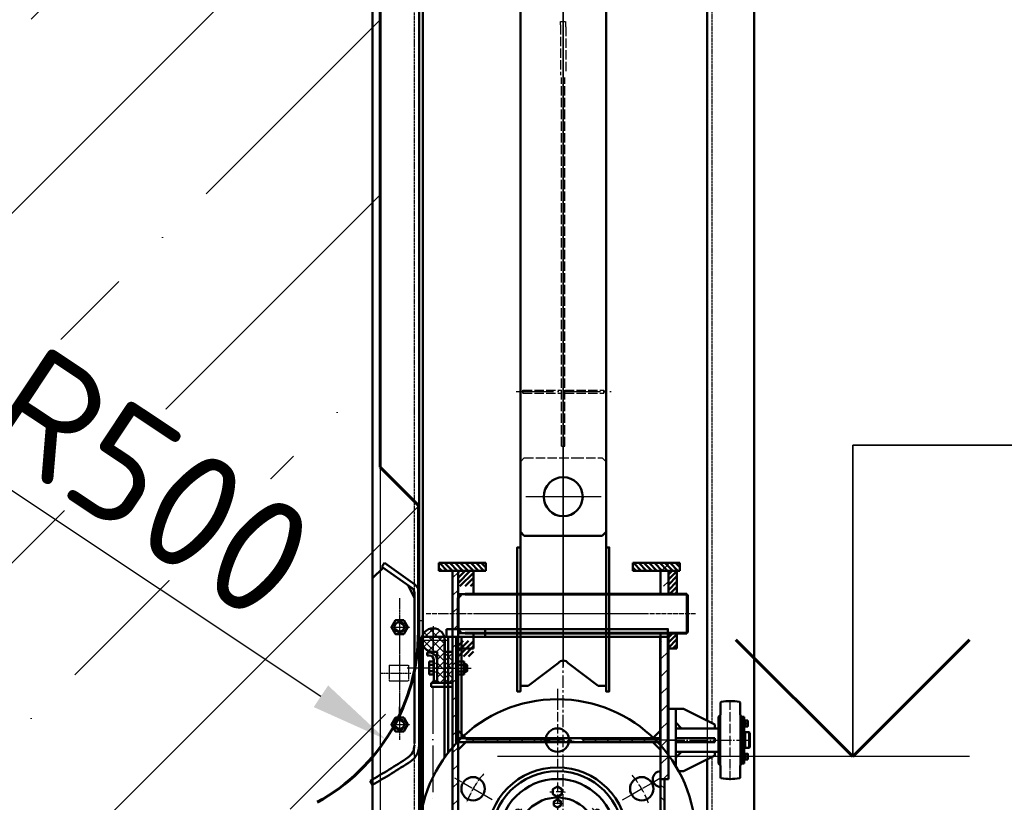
# Model space of a CAD drawing. Header units: millimetres. Extents: x 452087 to 582075, y 10891 to 81641.
# Tile 69 of 256: x 497395 to 499923, y 35691 to 37701. Entities that reach past the tile are written whole.
import ezdxf
from ezdxf.enums import TextEntityAlignment as Align

# ---------------------------------------------------------------- set-up
doc = ezdxf.new("R2010")
doc.units = ezdxf.units.MM
for name, pattern in [('ACAD_ISO02W100', [15, 12, -3]), ('ACAD_ISO04W100', [30, 24, -3, 0, -3]), ('осевая', [50.8, 31.75, -6.35, 6.35, -6.35]), ('Штриховая 02-1', [3, 2, -1])]:
    doc.linetypes.add(name, pattern=pattern)
doc.layers.get('Defpoints').update_dxf_attribs({"color": 8})
for name, color, linetype, lineweight in [('DIM', 7, 'Continuous', 25), ('ГТО Оси', 7, 'ACAD_ISO04W100', 25), ('ГТО Оси 0.25', 7, 'осевая', 25), ('ГТО-2_Бетон 0.6', 2, 'Continuous', 60), ('ГТО-2_Бетон_025', 7, 'Continuous', 25), ('ГТО-2_Бетон_060', 3, 'Continuous', 60), ('ГТО-2_Оси_025', 6, 'осевая', 25), ('Металл', 20, 'Continuous', 60), ('Металл штрих', 20, 'Штриховая 02-1', 25), ('ОЗиМ Линии', 7, 'Continuous', 25), ('ОЗиМ Линии тонкие', 254, 'Continuous', 25), ('ОЗиМ Металл', 1, 'Continuous', 50), ('ОЗиМ Металл тонкий', 221, 'Continuous', 15), ('ОЗиМ Невидимый', 7, 'ACAD_ISO02W100', 25), ('ОЗиМ Осевой', 7, 'ACAD_ISO04W100', 25), ('ОЗиМ Ось', 7, 'ACAD_ISO04W100', 25), ('ОЗиМ Размерный', 7, 'Continuous', 25), ('ОЗиМ Размеры', 2, 'Continuous', 35), ('ОЗиМ_Металл', 20, 'Continuous', 50)]:
    doc.layers.add(name, color=color, linetype=linetype, lineweight=lineweight)
for name, color, linetype in [('ГТО-2_Выноски', 7, 'Continuous'), ('ГТО-2_Размеры', 7, 'Continuous'), ('ОЗИМ_Размеры', 7, 'Continuous')]:
    doc.layers.add(name, color=color, linetype=linetype)
doc.layers.add('ГТО-2_Штриховка_018', color=7, linetype='Continuous', lineweight=18, true_color=0x6b6b6b)
doc.styles.add('MOSOBL (isocpeur)', font='isocpeur.ttf')
doc.styles.add('RomanS', font='romans.shx', dxfattribs={"width": 0.7})
doc.dimstyles.new('MOSOBL 1-100 (мм)', dxfattribs={"dimscale": 100, "dimtxt": 3, "dimasz": 2, "dimexe": 1.25, "dimexo": 0.625, "dimtad": 1, "dimdec": 0, "dimzin": 9, "dimtxsty": 'RomanS', "dimblk": 'ARCHTICK', "dimcen": 2.5, "dimdle": 1.25, "dimclrd": 7, "dimclre": 7, "dimclrt": 2, "dimadec": 0, "dimazin": 0, "dimtfac": 1, "dimtdec": 0, "dimtmove": 1, "dimatfit": 3, "dimfxl": 1, "dimtfill": 1, "dimlwd": 25, "dimlwe": 25, "dimarcsym": 0})
pattern_1 = [(135, (5024897.141, 3741404.284), (-6.735192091, -6.735192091), [])]

# ---------------------------------------------------------------- blocks, each defined once
blk = doc.blocks.new('*U476')
at = {"color": 2, "lineweight": 35, "ltscale": 100}
for p, q in [((-9.122, 7.996), (-23.999, 7.996)), ((-9.122, 0), (-9.122, 7.996))]:
    blk.add_line(p, q, dxfattribs=at)
at = {"color": 3, "lineweight": 60, "ltscale": 100}
for p, q in [((-12.122, 3), (-9.122, 0)), ((-9.122, 0), (-6.122, 3))]:
    blk.add_line(p, q, dxfattribs=at)
at = {"color": 7, "lineweight": 25, "ltscale": 100}
blk.add_line((-12.122, 0), (0, 0), dxfattribs=at)
at = {"color": 2, "ltscale": 100, "style": 'RomanS', "width": 0.8, "flags": 8}
for tag, p in [('OTMETKA', (-12.355, 10.996)), ('OTMETKA_2', (-12.353, 4.996))]:
    blk.add_attdef(tag, text='', height=3, dxfattribs=at).set_placement(p, align=Align.MIDDLE_RIGHT)
blk = doc.blocks.new('*D569')
at = {"layer": 'Defpoints', "color": 0, "transparency": 16777216}
for p in [(497918.8, 36130), (498335, 35852.9)]:
    blk.add_point(p, dxfattribs=at)
at = {"layer": 'ГТО-2_Размеры', "color": 7, "lineweight": 25, "transparency": 16777216}
blk.add_line((497223.7, 36592.7, 0), (498168.5, 35963.7, 0), dxfattribs=at)
at = {"layer": 'ГТО-2_Размеры', "color": 7, "transparency": 16777216}
blk.add_solid([(498187, 35991.5, 0), (498150, 35936, 0), (498335, 35852.9, 0)], dxfattribs=at)
at = {"layer": 'ГТО-2_Размеры', "color": 2, "transparency": 16777216, "insert": (497730.6, 36510.5, 0), "char_height": 300, "attachment_point": 5, "rotation": 326.3491, "style": 'MOSOBL (isocpeur)', "bg_fill": 3, "box_fill_scale": 1.1, "bg_fill_color": 256, "bg_fill_true_color": 13158600, "bg_fill_transparency": 0}
blk.add_mtext('R500', dxfattribs=at)
blk = doc.blocks.new('*U627')
at = {"layer": 'ОЗиМ Металл'}
blk.add_circle((0, 0), 30, dxfattribs=at)
blk = doc.blocks.new('*U628')
at = {"layer": 'ОЗиМ Металл', "color": 0, "linetype": 'ByBlock', "lineweight": -2, "transparency": 16777216}
blk.add_blockref('*U627', (20933.2, 6738), dxfattribs=at)
for p, rotation in [((20716.7, 6613), 59.99999999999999), ((21149.7, 6613), 299.9999999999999), ((20716.7, 6363), 120), ((21149.7, 6363), 240), ((20933.2, 6238), 180)]:
    blk.add_blockref('*U627', p, dxfattribs=dict(at, rotation=rotation))
blk = doc.blocks.new('*U629')
at = {"layer": 'ОЗиМ Металл'}
blk.add_lwpolyline([(0, 13), (-11.3, 6.5), (-11.3, -6.5), (0, -13), (11.3, -6.5), (11.3, 6.5)], close=True, dxfattribs=at)
blk = doc.blocks.new('*U630')
at = {"layer": 'ОЗиМ Металл', "color": 0, "linetype": 'ByBlock', "lineweight": -2, "transparency": 16777216}
for p in [(20933.2, 6610.5), (20831.5, 6551.7), (21035, 6551.7), (20831.5, 6434.2), (21035, 6434.2), (20933.2, 6375.5)]:
    blk.add_blockref('*U629', p, dxfattribs=at)
blk = doc.blocks.new('A$C40E7008D')
at = {"layer": 'ОЗиМ Металл'}
for p, q in [((-53, 39.3), (-53, -39.3)), ((53, 39.3), (53, -39.3))]:
    blk.add_line(p, q, dxfattribs=at)
for points in [[(0, 97.7), (-8.9, 92.6), (-8.9, 82.4), (0, 77.3), (8.9, 82.4), (8.9, 92.6)], [(0, -77.3), (-8.9, -82.4), (-8.9, -92.6), (0, -97.7), (8.9, -92.6), (8.9, -82.4)]]:
    blk.add_lwpolyline(points, close=True, dxfattribs=at)
for radius in [355, 170, 150, 102.5]:
    blk.add_circle((0, 0), radius, dxfattribs=at)
for start, end in [(36.5795, 143.4205), (216.5795, 323.4205)]:
    blk.add_arc((0, 0), 66, start, end, dxfattribs=at)
at = {"layer": 'ОЗиМ Ось'}
for p, q in [((0, 381.6), (0, -381.6)), ((-167.5, 96.7), (-262.9, 151.8)), ((167.5, 96.7), (262.9, 151.8)), ((-85.3, 49), (-117, 67.3)), ((85.3, 49), (117, 67.3)), ((-388.1, 0), (388.1, 0)), ((-85.3, -49), (-117, -67.3)), ((85.3, -49), (117, -67.3)), ((-172.9, -99.8), (-263.3, -152)), ((172.9, -99.8), (263.3, -152))]:
    blk.add_line(p, q, dxfattribs=at)
for radius, start, end in [(250, 78.6202, 100.7532), (250, 139.0867, 159.7776), (250, 20.5116, 40.0423), (117.5, 79.8726, 99.622), (87.5, 80.6748, 99.4525), (117.5, 141.5614, 159.4838), (117.5, 21.5259, 39.5617), (117.5, 199.608, 219.7838), (117.5, 322.0155, 339.8044), (250, 200.2948, 223.9488), (87.5, 259.603, 279.0814), (250, 320.701, 338.9226), (117.5, 261.1304, 279.2529), (250, 258.9962, 281.645)]:
    blk.add_arc((0, 0), radius, start, end, dxfattribs=at)
at = {"layer": 'ОЗиМ Металл'}
for name, p in [('*U628', (-20933.2, -6488)), ('*U630', (-20933.2, -6493))]:
    blk.add_blockref(name, p, dxfattribs=at)
blk = doc.blocks.new('A$C64BC5865')
at = {"layer": 'ОЗиМ Размеры'}
h = blk.add_hatch(dxfattribs=at)
h.set_pattern_fill('ANSI31', color=256, scale=4)
h.set_pattern_definition([(45, (-10876.836, -14541.921), (-8.980256, 8.980256), [])])
h.paths.add_polyline_path([(-1071, 1910.8), (-1081, 1910.8), (-1080.8, 1810.8), (-1070.8, 1810.8)])
at = {"layer": 'ГТО Оси', "ltscale": 5}
blk.add_line((-1105.9, 1962), (-1105.9, 1518.8), dxfattribs=at)
at = {"layer": 'ОЗиМ Линии тонкие', "ltscale": 3}
for centre in [(-1020.9, 1965.8), (-1020.9, 1715.8)]:
    blk.add_arc(centre, 10, 77.412, 336.7452, dxfattribs=at)
at = {"layer": 'ОЗиМ Металл'}
for p, q in [((-1930.9, -639.2), (-1930.9, 22051.1)), ((-1810.9, 1725.3), (-1810.9, 22061)), ((-1070.9, -639.2), (-1070.9, 22061)), ((-950.9, -639.2), (-950.9, 22051.1)), ((-1080.9, 21964.5), (-1080.9, -639.2)), ((-978.9, 2118.1), (-950.9, 2091.7)), ((-1240.9, 1960.8), (-1140.9, 1960.8)), ((-1240.9, 1960.8), (-1240.9, 1940.8)), ((-1140.9, 1960.8), (-1140.9, 1940.8)), ((-1709.9, 1638.8), (-1709.9, 1940.8)), ((-1689.9, 1663.1), (-1689.9, 1940.8)), ((-1240.9, 1940.8), (-1140.9, 1940.8)), ((-1179.9, 1940.8), (-1179.9, 1681.7)), ((-1165.9, 1940.8), (-1165.9, 1667.5)), ((-1075.9, 1940.8), (-1075.9, 1485.1)), ((-1070.9, 1910.8), (-1080.9, 1910.8)), ((-1070.9, 1810.8), (-1080.9, 1810.8)), ((-1894.9, 1740.8), (-1894.9, 1772)), ((-1844.9, 1772), (-1844.9, 1740.8)), ((-1829.9, 1715.8), (-1749.9, 1755.8)), ((-1749.9, 1755.8), (-1729.9, 1755.8)), ((-1709.9, 1755.8), (-1729.9, 1755.8)), ((-1729.9, 1755.8), (-1729.9, 1609.1)), ((-1709.9, 1755.8), (-1709.9, 1638.8)), ((-1908.4, 1719.4), (-1905.9, 1716.9)), ((-1894.9, 1740.8), (-1899.9, 1735.8)), ((-1899.9, 1724.3), (-1899.9, 1735.8)), ((-1844.9, 1740.8), (-1839.9, 1735.8)), ((-1839.9, 1615.8), (-1839.9, 1735.8)), ((-1729.9, 1720.8), (-1744.9, 1705.8)), ((-1917.9, 1695.8), (-1919.9, 1693.8)), ((-1919.9, 1657.8), (-1919.9, 1693.8)), ((-1907.9, 1695.8), (-1917.9, 1695.8)), ((-1917.9, 1655.8), (-1917.9, 1695.8)), ((-1914.8, 1718.3), (-1908.4, 1718.3)), ((-1907.9, 1655.8), (-1907.9, 1695.8)), ((-1899.9, 1615.8), (-1899.9, 1712.3)), ((-1729.9, 1705.8), (-1839.9, 1705.8)), ((-1839.9, 1645.8), (-1839.9, 1705.8)), ((-1829.9, 1705.8), (-1829.9, 1715.8)), ((-1729.9, 1645.8), (-1729.9, 1705.8)), ((-1905.9, 1690.8), (-1907.9, 1690.8)), ((-1829.9, 1680.8), (-1829.9, 1675.8)), ((-1829.9, 1680.8), (-1729.9, 1680.8)), ((-1829.9, 1675.8), (-1829.9, 1670.8)), ((-1829.9, 1670.8), (-1729.9, 1670.8)), ((-1917.9, 1655.8), (-1919.9, 1657.8)), ((-1907.9, 1655.8), (-1917.9, 1655.8)), ((-1905.9, 1660.8), (-1907.9, 1660.8)), ((-1729.9, 1645.8), (-1839.9, 1645.8)), ((-1829.9, 1645.8), (-1829.9, 1635.8)), ((-1729.9, 1630.8), (-1744.9, 1645.8)), ((-1914.8, 1633.3), (-1908.4, 1633.3)), ((-1908.4, 1632.2), (-1905.9, 1634.7)), ((-1899.9, 1615.8), (-1899.9, 1627.3)), ((-1829.9, 1635.8), (-1749.9, 1595.8)), ((-1810.9, -274.7), (-1810.9, 1626.3)), ((-1894.9, 1610.8), (-1899.9, 1615.8)), ((-1894.9, 1579.6), (-1894.9, 1610.8)), ((-1844.9, 1610.8), (-1839.9, 1615.8)), ((-1844.9, 1610.8), (-1844.9, 1579.6)), ((-1749.9, 1595.8), (-1737.5, 1595.8)), ((-950.9, 1560.6), (-944.9, 1571))]:
    blk.add_line(p, q, dxfattribs=at)
at = {"layer": 'ОЗиМ Металл', "linetype": 'Continuous', "ltscale": 0.5}
for p, q in [((-981.8, 2130.8), (-1059.9, 2075.5)), ((-981.8, 2130.8), (-974.8, 2121)), ((-974.8, 2121), (-1053, 2065.7)), ((-1042.6, 2073), (-1058.9, 2041.5)), ((-1070.9, 2059.2), (-1070.9, 1676.8, 0)), ((-1070.9, 2059.2), (-1070.9, 1658.8, 0)), ((-1070.9, 2054.2), (-1070.9, 1678, 0)), ((-1070.9, 2054.2), (-1070.9, 1667)), ((-1058.9, 2054.2), (-1058.9, 1667)), ((-1080.9, 1910.8), (-1080.9, 1810.8))]:
    blk.add_line(p, q, dxfattribs=at)
at = {"layer": 'ОЗиМ Металл', "ltscale": 0.01}
blk.add_line((-1075.9, 1940.8), (-1689.9, 1940.8), dxfattribs=at)
at = {"layer": 'ОЗиМ Металл', "ltscale": 0.4}
for p, q in [((-1905.9, 1615.8), (-1905.9, 1735.8)), ((-1905.9, 1735.8), (-1899.9, 1735.8)), ((-1899.9, 1735.8), (-1899.9, 1615.8)), ((-1899.9, 1712.3), (-1899.9, 1615.8)), ((-1905.9, 1692), (-1905.9, 1690.8)), ((-1905.9, 1659.5), (-1905.9, 1660.8)), ((-1899.9, 1627.3), (-1899.9, 1615.8)), ((-1899.9, 1615.8), (-1905.9, 1615.8))]:
    blk.add_line(p, q, dxfattribs=at)
at = {"layer": 'ОЗиМ Металл'}
for points in [[(-1031.3, 1983.8), (-1041.7, 1965.8), (-1031.3, 1947.8), (-1010.5, 1947.8), (-1000.1, 1965.8), (-1010.5, 1983.8)], [(-1240.9, 1960.8), (-1709.9, 1960.8), (-1709.9, 1940.8), (-1240.9, 1940.8)], [(-1914.8, 1725.9), (-1908.4, 1725.9), (-1908.4, 1710.7), (-1914.8, 1710.7)], [(-1905.9, 1725.8), (-1908.4, 1725.8), (-1908.4, 1710.8), (-1905.9, 1710.8)], [(-1031.3, 1733.8), (-1041.7, 1715.8), (-1031.3, 1697.8), (-1010.5, 1697.8), (-1000.1, 1715.8), (-1010.5, 1733.8)], [(-1914.8, 1625.7), (-1908.4, 1625.7), (-1908.4, 1640.9), (-1914.8, 1640.9)], [(-1905.9, 1625.8), (-1908.4, 1625.8), (-1908.4, 1640.8), (-1905.9, 1640.8)]]:
    blk.add_lwpolyline(points, close=True, dxfattribs=at)
for centre, radius in [((-1020.9, 1965.8), 13), ((-1020.9, 1715.8), 13), ((-1425.9, 1425.8), 180)]:
    blk.add_circle(centre, radius, dxfattribs=at)
at = {"layer": 'ОЗиМ Металл', "linetype": 'Continuous', "ltscale": 0.5}
for radius in [26, 14]:
    blk.add_arc((-1044.9, 2054.2), radius, 125.2867, 180, dxfattribs=at)
at = {"layer": 'ОЗиМ Металл'}
for centre, radius, start, end in [((-1892.9, 1772), 2, 98.9403, 180), ((-1869.9, 1625.8), 150, 81.0597, 98.9403), ((-1846.9, 1772), 2, 0, 81.0597), ((-1020.9, 1662.4), 50, 180, 236.5105), ((-1020.9, 1662.4), 38, 180, 236.5105), ((-73.2, 3094.7), 1767.4, 236.5105, 240.2267), ((-73.2, 3094.7), 1755.4, 236.5105, 240.2267), ((-1892.9, 1579.6), 2, 180, 261.0597), ((-1869.9, 1725.8), 150, 261.0597, 278.9403), ((-1846.9, 1579.6), 2, 278.9403, 0)]:
    blk.add_arc(centre, radius, start, end, dxfattribs=at)
at = {"layer": 'ОЗиМ Невидимый', "ltscale": 0.5}
for p, q in [((-1822.9, 1719.3), (-1822.9, 22060)), ((-1058.9, -639.2), (-1058.9, 22060)), ((-1822.9, -280.7), (-1822.9, 1632.3))]:
    blk.add_line(p, q, dxfattribs=at)
at = {"layer": 'ОЗиМ Невидимый', "ltscale": 0.3}
for p, q in [((-993.9, 1867.8), (-1043.9, 1867.8)), ((-1043.9, 1867.8), (-1043.9, 1827.8)), ((-993.9, 1867.8), (-993.9, 1827.8)), ((-993.9, 1827.8), (-1043.9, 1827.8))]:
    blk.add_line(p, q, dxfattribs=at)
at = {"layer": 'ОЗиМ Осевой', "ltscale": 0.2}
for p, q in [((-1020.9, 1996.5), (-1020.9, 1918.6)), ((-1020.9, 1918.6), (-1020.9, 1676.4)), ((-973.9, 1847.8), (-1049.5, 1847.8))]:
    blk.add_line(p, q, dxfattribs=at)
at = {"layer": 'ОЗиМ Осевой', "ltscale": 2}
blk.add_line((-1705.1, 1675.8), (-1922.8, 1675.8), dxfattribs=at)
at = {"layer": 'ОЗиМ Ось', "ltscale": 0.2}
for p, q in [((-1020.9, 2040.3), (-1020.9, 1770)), ((-997.2, 1965.8), (-1046.7, 1965.8)), ((-997.2, 1715.8), (-1046.7, 1715.8))]:
    blk.add_line(p, q, dxfattribs=at)
at = {"layer": 'ОЗиМ Ось'}
blk.add_line((-1869.9, 1572.8), (-1869.9, 1780.4), dxfattribs=at)
at = {"layer": 'ОЗиМ Размеры'}
for p, q in [((-1894.9, 1740.8), (-1894.9, 1610.8)), ((-1844.9, 1740.8), (-1844.9, 1610.8))]:
    blk.add_line(p, q, dxfattribs=at)
blk.add_lwpolyline([(-1020.9, 1740.8), (-1020.9, 1760.8)], dxfattribs=at)
at = {"layer": 'ОЗиМ_Металл'}
for p, q in [((-1145.9, 1940.8), (-1145.9, 1644)), ((-1135.9, 1940.8), (-1135.9, 1630.5))]:
    blk.add_line(p, q, dxfattribs=at)
at = {"layer": 'ОЗИМ_Размеры'}
for p, q in [((-1080.9, 1906.6), (-1080.9, 1838.7)), ((-1121.8, 1860.8), (-1040.6, 1860.8))]:
    blk.add_line(p, q, dxfattribs=at)
at = {"layer": 'ОЗиМ Ось', "ltscale": 10, "xscale": -1}
blk.add_blockref('A$C40E7008D', (-1425.9, 1425.8), dxfattribs=at)
blk = doc.blocks.new('з1')
at = {"layer": 'DIM'}
h = blk.add_hatch(dxfattribs=at)
h.set_pattern_fill('ANSI37', color=256, scale=5, angle=-90, style=0)
h.set_pattern_definition([(315, (-1221.019, 3522.55), (11.22532, 11.22532), []), (45, (-1221.019, 3522.55), (-11.22532, 11.22532), [])])
h.paths.add_polyline_path([(-40, 2462), (-40, 2500), (-20, 2500), (-20, 2462)])
h.paths.add_polyline_path([(-40, 2500), (-40, 2542), (-50, 2542), (-50, 2572), (-20, 2572), (-20, 2500)])
h.paths.add_polyline_path([(-20, 2500), (-20, 2542), (0, 2542), (0, 2500)])
h.paths.add_polyline_path([(-20, 2462), (-20, 2500), (0, 2500), (0, 2462)])
h.paths.add_polyline_path([(-76, 2557), (-76, 2572), (-50, 2572), (-50, 2542, -0.268293)])
h.paths.add_polyline_path([(-76, 2572), (-76, 2587, -0.268293), (-50, 2602), (-50, 2572)])
h.paths.add_polyline_path([(-50, 2572), (-50, 2602, -0.414214), (-20, 2572)])
h = blk.add_hatch(dxfattribs=at)
h.set_pattern_fill('ANSI31', color=256, scale=5, style=0)
h.set_pattern_definition([(315, (-1221.019, -1848.547), (-11.22532, -11.22532), [])])
h.paths.add_polyline_path([(-40, 2520.1), (-40, 2500), (-48, 2500), (-48, 2520.1, 0.414214), (-60, 2532.1), (-65, 2532.1), (-65, 2540.1), (-60, 2540.1, -0.414214)])
h.paths.add_polyline_path([(-40, 2465), (-48, 2465), (-48, 2500), (-40, 2500)])
h = blk.add_hatch(dxfattribs=at)
h.set_pattern_fill('ANSI31', color=256, scale=15, angle=-90, style=0)
h.set_pattern_definition([(315, (-4831.07, 3014.193), (33.67596, 33.67596), [])])
h.paths.add_polyline_path([(-55, 2452), (-55, 2462), (0, 2462), (0, 2452)])
at = {"layer": 'ОЗиМ Металл'}
h = blk.add_hatch(dxfattribs=at)
h.set_pattern_fill('ANSI31', scale=3, angle=90)
h.set_pattern_definition(pattern_1)
h.paths.add_polyline_path([(85, 2750), (85, 2770), (-35, 2770), (-35, 2750)])
h = blk.add_hatch(dxfattribs=at)
h.set_pattern_fill('ANSI31', scale=3, angle=90)
h.set_pattern_definition(pattern_1)
h.paths.add_polyline_path([(463, 2750), (463, 2770), (583, 2770), (583, 2750)])
h = blk.add_hatch(dxfattribs=at)
h.set_pattern_fill('ANSI31', scale=3)
h.set_pattern_definition([(45, (4984411.329, 3756286.61), (-6.735192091, 6.735192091), [])])
h.paths.add_polyline_path([(51.5, 2710), (54, 2712.5), (54, 2750), (14, 2750), (14, 2710)])
h.paths.add_polyline_path([(51.5, 2570), (14, 2570), (14, 2530), (54, 2530), (54, 2567.5)])
h = blk.add_hatch(dxfattribs=at)
h.set_pattern_fill('ANSI31', scale=3)
h.set_pattern_definition([(45, (5038383.099, 3749204.595), (-6.735192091, 6.735192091), [])])
h.paths.add_polyline_path([(576, 2750), (554, 2750), (554, 2690), (576, 2690)])
h.paths.add_polyline_path([(576, 2590), (554, 2590), (554, 2550), (576, 2550)])
h = blk.add_hatch(dxfattribs=at)
h.set_pattern_fill('ANSI31', scale=3, angle=90)
h.set_pattern_definition([(135, (5024887.141, 3741639.282), (-6.735192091, -6.735192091), [])])
h.paths.add_polyline_path([(0, 100), (-55, 100), (-55, 90), (0, 90)])
h = blk.add_hatch(dxfattribs=at)
h.set_pattern_fill('ANSI31', scale=3, angle=90)
h.set_pattern_definition([(135, (5024887.141, 3741639.282), (-6.735192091, -6.735192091), [])])
h.paths.add_polyline_path([(14, 100), (14, 90), (69, 90), (69, 100)])
at = {"layer": 'ОЗиМ Металл тонкий'}
h = blk.add_hatch(dxfattribs=at)
h.set_pattern_fill('ANSI31', color=256, scale=3, style=0)
h.set_pattern_definition([(45, (4984571.329, 3756516.609), (-6.735192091, 6.735192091), [])])
h.paths.add_polyline_path([(-28, 33), (-20, 33), (-20, 5), (-28, 5)])
h.paths.add_polyline_path([(-20, 57), (-28, 57), (-28, 85), (-20, 85)])
at = {"layer": 'ОЗиМ Размерный'}
h = blk.add_hatch(dxfattribs=at)
h.set_pattern_fill('ANSI31', scale=10)
h.set_pattern_definition([(45, (5024887.14, 3741089.282), (-22.4506403, 22.4506403), [])])
h.paths.add_polyline_path([(0, 0), (14, 0), (14, 2750), (0, 2750)])
at = {"layer": 'ОЗиМ Размеры', "ltscale": 0.01}
h = blk.add_hatch(dxfattribs=at)
h.set_pattern_fill('ANSI37', color=256, scale=3)
h.set_pattern_definition([(45, (5002521.722, 3707742.552), (-6.735192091, 6.735192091), []), (135, (5002521.722, 3707742.552), (-6.735192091, -6.735192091), [])])
h.paths.add_polyline_path([(-20, 55), (0, 55), (0, 85), (-5, 90), (-20, 90)])
h.paths.add_polyline_path([(-20, -10), (0, -10), (0, 35), (-20, 35)])
at = {"layer": 'ОЗИМ_Размеры', "ltscale": 0.01}
h = blk.add_hatch(dxfattribs=at)
h.set_pattern_fill('ANSI31', scale=10)
h.set_pattern_definition([(45, (5024897.14, 3741389.283), (-22.4506403, 22.4506403), [])])
h.paths.add_polyline_path([(554, 2570), (534, 2570), (534, 2215), (554, 2215)])
h.paths.add_polyline_path([(534, 2710), (554, 2710), (554, 2770), (534, 2770)])
h = blk.add_hatch(dxfattribs=at)
h.set_pattern_fill('ANSI31', scale=10)
h.set_pattern_definition([(45, (5024897.14, 3741389.283), (-22.4506403, 22.4506403), [])])
h.paths.add_polyline_path([(554, 2415), (534, 2415), (534, 2215), (554, 2215)])
h = blk.add_hatch(dxfattribs=at)
h.set_pattern_fill('ANSI31', scale=7, angle=90)
h.set_pattern_definition([(135, (5024897.141, 3741389.283), (-15.71544821, -15.71544821), [])])
h.paths.add_polyline_path([(433.6, 2320), (24, 2320), (24, 2310), (433.6, 2310, -0.008601), (433.5, 2315, -0.008601)])
h.paths.add_polyline_path([(534, 2320), (433.6, 2320, 0.008601), (433.5, 2315, 0.008601), (433.6, 2310), (534, 2310)])
h = blk.add_hatch(dxfattribs=at)
h.set_pattern_fill('ANSI31', scale=7, angle=90)
h.set_pattern_definition([(135, (5024897.141, 3741389.283), (-15.71544821, -15.71544821), [])])
h.paths.add_polyline_path([(433.6, 2320), (24, 2320), (24, 2310), (433.6, 2310, -0.008601), (433.5, 2315, -0.008601)])
h.paths.add_polyline_path([(534, 2320), (433.6, 2320, 0.008601), (433.5, 2315, 0.008601), (433.6, 2310), (534, 2310)])
h = blk.add_hatch(dxfattribs=at)
h.set_pattern_fill('ANSI31', scale=7, angle=90)
h.set_pattern_definition([(135, (5038383.099, 3749204.595), (-15.71544821, -15.71544821), [])])
h.paths.add_polyline_path([(544, 2215), (534, 2215), (534, 2000), (534, 1415), (544, 1415)])
h = blk.add_hatch(dxfattribs=at)
h.set_pattern_fill('ANSI31', scale=10)
h.set_pattern_definition([(45, (5024897.14, 3741089.282), (-22.4506403, 22.4506403), [])])
h.paths.add_polyline_path([(554, 1415), (534, 1415), (534, 1215), (554, 1215)])
h = blk.add_hatch(dxfattribs=at)
h.set_pattern_fill('ANSI31', scale=7, angle=90)
h.set_pattern_definition([(135, (5024897.141, 3741089.282), (-15.71544821, -15.71544821), [])])
h.paths.add_polyline_path([(24, 1320), (24, 1310), (534, 1310), (534, 1320)])
h = blk.add_hatch(dxfattribs=at)
h.set_pattern_fill('ANSI31', scale=7, angle=90)
h.set_pattern_definition([(135, (5038383.099, 3748204.596), (-15.71544821, -15.71544821), [])])
h.paths.add_polyline_path([(544, 1215), (534, 1215), (534, 1000), (534, 415), (544, 415)])
h = blk.add_hatch(dxfattribs=at)
h.set_pattern_fill('ANSI31', scale=10)
h.set_pattern_definition([(45, (5024897.14, 3741489.283), (-22.4506403, 22.4506403), [])])
h.paths.add_polyline_path([(554, 415), (534, 415), (534, 215), (554, 215)])
h = blk.add_hatch(dxfattribs=at)
h.set_pattern_fill('ANSI31', scale=7, angle=90)
h.set_pattern_definition([(135, (5024897.141, 3741489.283), (-15.71544821, -15.71544821), [])])
h.paths.add_polyline_path([(534, 310), (534, 320), (24, 320), (24, 310)])
at = {"layer": 'ГТО Оси 0.25', "ltscale": 5}
for p, q in [((-50, 2607.6), (-50, 2536.4)), ((-85.6, 2572), (-15, 2572)), ((-50.5, 2500), (47.4, 2500)), ((-50.5, 2500), (47.4, 2500))]:
    blk.add_line(p, q, dxfattribs=at)
at = {"layer": 'Металл'}
for p, q in [((22, 2690), (14, 2680)), ((14, 2600), (14, 2680)), ((32, 2690), (601.8, 2690)), ((22, 2590), (14, 2600)), ((32, 2590), (601.8, 2590))]:
    blk.add_line(p, q, dxfattribs=at)
at = {"layer": 'Металл штрих', "ltscale": 20}
for p, q in [((-20, 57), (-28, 57)), ((24, 55), (-18, 55)), ((24, 57), (10, 57)), ((-20, 33), (-28, 33)), ((24, 35), (-18, 35)), ((24, 33), (10, 33))]:
    blk.add_line(p, q, dxfattribs=at)
at = {"layer": 'ОЗиМ Линии'}
blk.add_lwpolyline([(-76, 2622), (-76, 2522), (-86, 2522), (-86, 2622)], close=True, dxfattribs=at)
at = {"layer": 'ОЗиМ Металл'}
for p, q in [((-35, 2770), (-35, 2750)), ((85, 2770), (-35, 2770)), ((-35, 2770), (-35, 2750)), ((85, 2770), (-35, 2770)), ((-35, 2770), (-35, 2750)), ((85, 2770), (-35, 2770)), ((85, 2770), (85, 2750)), ((85, 2770), (85, 2750)), ((463, 2770), (583, 2770)), ((463, 2770), (583, 2770)), ((463, 2770), (463, 2750)), ((463, 2770), (583, 2770)), ((463, 2770), (463, 2750)), ((534, 2770), (554, 2770)), ((534, 2770), (554, 2770)), ((583, 2770), (583, 2750)), ((583, 2770), (583, 2750)), ((583, 2770), (583, 2750)), ((-35, 2750), (85, 2750)), ((-35, 2750), (85, 2750)), ((-35, 2750), (85, 2750)), ((0, 2750), (0, 1990.3)), ((0, 2750), (0, 0)), ((14, 2750), (14, 1993.7)), ((14, 2750), (14, 0)), ((54, 2750), (14, 2750)), ((54, 2750), (54, 2690)), ((583, 2750), (463, 2750)), ((583, 2750), (463, 2750)), ((583, 2750), (463, 2750)), ((494, 2750), (534, 2750)), ((534, 2690), (534, 2750)), ((534, 2750), (534, 2690)), ((554, 2750), (554, 2690)), ((554, 2750), (554, 2690)), ((554, 2690), (554, 2750)), ((554, 2750), (576, 2750)), ((576, 2750), (576, 2690)), ((14, 2690), (51.5, 2690)), ((51.5, 2690), (54, 2692.5)), ((601.8, 2690), (604.3, 2687.5)), ((601.8, 2590), (601.8, 2690)), ((604.3, 2687.5), (604.3, 2592.5)), ((14, 2590), (51.5, 2590)), ((14, 2590), (51.5, 2590)), ((51.5, 2590), (54, 2587.5)), ((54, 2590), (54, 2550)), ((534, 2000), (534, 2590)), ((534, 2590), (534, 2215)), ((554, 2590), (554, 2215)), ((554, 2590), (554, 2215)), ((554, 2500), (554, 2590)), ((576, 2590), (576, 2550)), ((601.8, 2590), (604.3, 2592.5)), ((-20, 2462), (-20, 2572)), ((-65, 2532.1), (-65, 2540.1)), ((-65, 2540.1), (-60, 2540.1)), ((-65, 2532.1), (-60, 2532.1)), ((-50, 2542), (-40, 2542)), ((-40, 2462), (-40, 2542)), ((-20, 2542), (0, 2542)), ((0, 2542), (0, 2452)), ((54, 2550), (14, 2550)), ((576, 2550), (554, 2550)), ((-60.5, 2516.5), (-48, 2516.5)), ((-60.5, 2483.5), (-60.5, 2516.5)), ((-60.5, 2508.3), (-48, 2508.3)), ((-48, 2465), (-48, 2520.1)), ((14, 2516.5), (30, 2516.5)), ((14, 2508.7), (30, 2508.7)), ((30, 2516.5), (30, 2483.5)), ((30, 2510), (34.9, 2510)), ((34.9, 2510), (34.9, 2490)), ((34.9, 2510), (37.4, 2507.5)), ((37.4, 2507.5), (37.4, 2492.5)), ((-60.5, 2491.8), (-48, 2491.8)), ((-60.5, 2483.5), (-48, 2483.5)), ((14, 2491.5), (30, 2491.5)), ((14, 2483.5), (30, 2483.5)), ((30, 2490), (34.9, 2490)), ((37.4, 2492.5), (34.9, 2490)), ((-55, 2452), (-55, 2462)), ((-55, 2462), (0, 2462)), ((-20, 2462), (-55, 2462)), ((0, 2462), (-55, 2462)), ((-55, 2462), (-55, 2452)), ((-55, 2452), (-55, 2462)), ((-55, 2452), (-55, 2462)), ((-55, 2462), (0, 2462)), ((-20, 2462), (-55, 2462)), ((0, 2462), (-55, 2462)), ((-55, 2462), (-55, 2452)), ((-55, 2452), (-55, 2462)), ((-48, 2465), (-40, 2465)), ((0, 2452), (-55, 2452)), ((-20, 2452), (-55, 2452)), ((0, 2452), (-55, 2452)), ((0, 2452), (-55, 2452)), ((-20, 2452), (-55, 2452)), ((0, 2452), (-55, 2452)), ((34, 2320), (14, 2340)), ((34, 2320), (14, 2340)), ((514, 2320), (534, 2340)), ((514, 2320), (534, 2340)), ((514, 2320), (534, 2340)), ((14, 2320), (534, 2320)), ((14, 2320), (534, 2320)), ((14, 2310), (534, 2310)), ((14, 2290), (34, 2310)), ((14, 2310), (534, 2310)), ((14, 2290), (34, 2310)), ((514, 2310), (534, 2290)), ((514, 2310), (534, 2290)), ((534, 2215), (554, 2215)), ((534, 2000), (534, 2215)), ((534, 2215), (554, 2215)), ((534, 1415), (534, 2215)), ((544, 2003.1), (544, 2215)), ((544, 1415), (544, 2215)), ((534, 1415), (554, 1415)), ((534, 1415), (534, 1215)), ((554, 1415), (554, 1215)), ((34, 1320), (14, 1340)), ((514, 1320), (534, 1340)), ((14, 1320), (534, 1320)), ((14, 1310), (534, 1310)), ((14, 1290), (34, 1310)), ((534, 1290), (514, 1310)), ((534, 1215), (554, 1215)), ((534, 415), (534, 1215)), ((544, 415), (544, 1215)), ((534, 415), (554, 415)), ((534, 415), (534, 215)), ((554, 415), (554, 215)), ((34, 320), (14, 340)), ((514, 320), (534, 340)), ((14, 320), (534, 320)), ((14, 310), (534, 310)), ((14, 290), (34, 310)), ((514, 310), (534, 290)), ((534, 215), (69, 100)), ((539, 206.4), (74, 91.4)), ((534, 215), (554, 215)), ((34, 100), (14, 120)), ((0, 100), (-55, 100)), ((-55, 100), (-55, 90)), ((0, 90), (-55, 90)), ((-20, 85), (-28, 85)), ((-28, 85), (-28, 5)), ((-20, 90), (-20, -10)), ((-5, 90), (-20, 90)), ((0, 85), (-5, 90)), ((0, -10), (0, 85)), ((13.9, 90), (64, 90)), ((14, 100), (64, 100)), ((14, 100), (69, 100)), ((14, 90), (69, 90)), ((69, 100), (69, 90)), ((-28, 59.8), (-38, 59.8)), ((-38, 59.8), (-38, 30.2)), ((24, 60), (38.8, 60)), ((24, 60), (24, 30)), ((24, 54.1), (38.8, 54.1)), ((38.8, 60), (38.8, 30)), ((38.8, 55), (47.1, 55)), ((47.1, 55), (48.8, 53.3)), ((47.1, 55), (47.1, 35)), ((48.8, 53.3), (48.8, 36.7)), ((-28, 45), (-38, 45)), ((-28, 30.2), (-38, 30.2)), ((24, 36.1), (38.8, 36.1)), ((24, 30), (38.8, 30)), ((38.8, 35), (47.1, 35)), ((48.8, 36.7), (47.1, 35)), ((-20, 5), (-28, 5)), ((0, 0), (14, 0)), ((0, 0), (14, 0)), ((0, -10), (-20, -10))]:
    blk.add_line(p, q, dxfattribs=at)
at = {"layer": 'ОЗиМ Металл', "ltscale": 0.01}
blk.add_line((534, 215), (539, 206.3), dxfattribs=at)
at = {"layer": 'ОЗиМ Металл'}
for centre, radius, start, end in [((-50, 2572), 30, 0, 270), ((-60, 2520.1), 20, 0, 90), ((-60, 2520.1), 12, 0, 90), ((534, 2215), 20, 90, 270), ((534, 2215), 20, 90, 270), ((534, 1415), 20, 90, 270), ((534, 1215), 20, 90, 270), ((534, 415), 20, 90, 270), ((534, 215), 20, 90, 193.8913), ((69, 100), 20, 30.2173, 180)]:
    blk.add_arc(centre, radius, start, end, dxfattribs=at)
at = {"layer": 'ОЗиМ Металл тонкий'}
for p, q in [((48.8, 53.3), (38.8, 53.3)), ((48.8, 36.7), (38.8, 36.7))]:
    blk.add_line(p, q, dxfattribs=at)
at = {"layer": 'ОЗиМ Осевой', "ltscale": 0.5}
blk.add_line((-67.5, 2640), (625.2, 2640), dxfattribs=at)
at = {"layer": 'ОЗиМ Осевой', "ltscale": 10}
for p, q in [((574, 2315), (-14.3, 2315)), ((574, 1315), (-14.3, 1315)), ((574, 315), (-14.3, 315))]:
    blk.add_line(p, q, dxfattribs=at)
at = {"layer": 'ОЗиМ Ось'}
blk.add_line((53.7, 45), (-37.4, 45), dxfattribs=at)
at = {"layer": 'ОЗиМ Размеры'}
for p, q in [((37.4, 2507.5), (30, 2507.5)), ((37.4, 2492.5), (30, 2492.5))]:
    blk.add_line(p, q, dxfattribs=at)
at = {"layer": 'ОЗиМ_Металл'}
blk.add_line((69, 100), (74, 91.4), dxfattribs=at)
blk = doc.blocks.new('A$C504F2DFB')
at = {"layer": 'ГТО Оси', "ltscale": 5}
blk.add_line((211.4, -17141.9), (640.3, -17141.9), dxfattribs=at)
at = {"layer": 'ОЗиМ Металл'}
for p, q in [((326.9, -16931.9), (326.9, -14776.9)), ((546.9, -16931.9), (546.9, -14776.9)), ((326.9, -16931.9), (326.9, -15421.9)), ((546.9, -16931.9), (546.9, -15421.9)), ((326.9, -17326.9), (326.9, -16751.2)), ((546.9, -17326.9), (546.9, -16751.2)), ((336.9, -16941.9), (326.9, -16931.9)), ((336.9, -16941.9), (326.9, -16931.9)), ((536.9, -16941.9), (546.9, -16931.9)), ((536.9, -16941.9), (546.9, -16931.9)), ((536.9, -16941.9), (336.9, -16941.9)), ((536.9, -16941.9), (336.9, -16941.9)), ((346.9, -17327.6), (424.2, -17269.5)), ((526.9, -17327.6), (449.5, -17269.5)), ((326.9, -17327.6), (346.9, -17327.6)), ((546.9, -17327.6), (526.9, -17327.6))]:
    blk.add_line(p, q, dxfattribs=at)
for points in [[(326.9, -16971.9), (326.9, -17341.9), (318.9, -17341.9), (318.9, -16971.9)], [(546.9, -16971.9), (546.9, -17341.9), (554.9, -17341.9), (554.9, -16971.9)]]:
    blk.add_lwpolyline(points, close=True, dxfattribs=at)
blk.add_circle((436.9, -16841.9), 50, dxfattribs=at)
blk.add_arc((436.9, -17277.6), 15, 32.7527, 147.2473, dxfattribs=at)
at = {"layer": 'ОЗиМ Невидимый', "ltscale": 2}
for p, q in [((429.9, -15630.5), (429.9, -15621.9)), ((443.9, -15634.9), (443.9, -15621.9)), ((429.9, -15630.5), (429.9, -15759.7)), ((443.9, -15634.9), (443.9, -15751.2)), ((432.9, -16711.9), (432.9, -15765.2)), ((440.9, -16711.9), (440.9, -15765.2)), ((432.9, -16711.9), (432.9, -16380.5)), ((440.9, -16711.9), (440.9, -16375.7)), ((332.9, -16567.9), (432.9, -16567.9)), ((332.9, -16567.9), (432.9, -16567.9)), ((332.9, -16575.9), (432.9, -16575.9)), ((332.9, -16575.9), (432.9, -16575.9)), ((440.9, -16567.9), (540.9, -16567.9)), ((440.9, -16567.9), (540.9, -16567.9)), ((440.9, -16575.9), (540.9, -16575.9)), ((440.9, -16575.9), (540.9, -16575.9)), ((432.9, -16711.9), (432.9, -16645.9)), ((432.9, -16711.9), (432.9, -16645.9)), ((336.9, -16741.9), (326.9, -16751.9)), ((336.9, -16741.9), (466, -16741.9)), ((466, -16741.9), (536.9, -16741.9)), ((536.9, -16741.9), (546.9, -16751.9))]:
    blk.add_line(p, q, dxfattribs=at)
at = {"layer": 'ОЗиМ Невидимый'}
for p, q in [((429.9, -15621.9), (443.9, -15621.9)), ((432.9, -16711.9), (440.9, -16711.9)), ((432.9, -16711.9), (440.9, -16711.9))]:
    blk.add_line(p, q, dxfattribs=at)
at = {"layer": 'ОЗиМ Ось', "ltscale": 4}
for p, q in [((436.7, -13824.7), (436.9, -16971.3)), ((316.2, -16571.9), (560.1, -16571.9)), ((316.2, -16571.9), (560.1, -16571.9))]:
    blk.add_line(p, q, dxfattribs=at)
at = {"layer": 'ОЗиМ Ось', "ltscale": 0.5}
for p, q in [((534, -16841.9), (339.7, -16841.9)), ((534, -16841.9), (339.7, -16841.9)), ((530.7, -16841.9), (348.6, -16841.9)), ((490.7, -16841.9), (388.6, -16841.9))]:
    blk.add_line(p, q, dxfattribs=at)
at = {"layer": 'ОЗиМ Ось'}
blk.add_line((230.6, -17141.9), (607, -17141.9), dxfattribs=at)
at = {"layer": 'ОЗиМ Размеры'}
for p, q in [((436.9, -17277.6), (436.9, -14074.6)), ((332.9, -16567.9), (332.9, -16575.9)), ((332.9, -16567.9), (332.9, -16575.9)), ((540.9, -16567.9), (540.9, -16575.9)), ((540.9, -16567.9), (540.9, -16575.9))]:
    blk.add_line(p, q, dxfattribs=at)
blk.add_blockref('з1', (152.9, -19781.9), dxfattribs=at)
blk = doc.blocks.new('_ArchTick')
at = {"color": 0, "linetype": 'ByBlock', "const_width": 0.15}
blk.add_lwpolyline([(-0.5, -0.5), (0.5, 0.5)], dxfattribs=at)
blk = doc.blocks.new('*D710')
at = {"color": 7, "lineweight": 25, "transparency": 16777216}
for p, q in [((490220.6, 51509.4), (490220.6, 28587.3)), ((498790.6, 34942.1), (498790.6, 28587.3)), ((490095.6, 28712.3), (498915.6, 28712.3))]:
    blk.add_line(p, q, dxfattribs=at)
at = {"layer": 'Defpoints', "color": 0, "transparency": 16777216}
for p in [(490220.6, 51571.9), (498790.6, 35004.6), (498790.6, 28712.3)]:
    blk.add_point(p, dxfattribs=at)
at = {"color": 7, "lineweight": 25, "transparency": 16777216, "xscale": 200, "yscale": 200, "zscale": 200, "rotation": 180}
blk.add_blockref('_ArchTick', (490220.6, 28712.3), dxfattribs=at)
at = {"color": 7, "lineweight": 25, "transparency": 16777216, "xscale": 200, "yscale": 200, "zscale": 200}
blk.add_blockref('_ArchTick', (498790.6, 28712.3), dxfattribs=at)
at = {"color": 2, "transparency": 16777216, "insert": (494505.6, 28924.8), "char_height": 300, "attachment_point": 5, "style": 'RomanS', "bg_fill": 3, "box_fill_scale": 1.1, "bg_fill_color": 256, "bg_fill_true_color": 13158600, "bg_fill_transparency": 0}
blk.add_mtext('8570', dxfattribs=at)

msp = doc.modelspace()

# ---------------------------------------------------------------- hatches: boundary and pattern name
at = {"layer": 'ГТО-2_Штриховка_018'}
h = msp.add_hatch(dxfattribs=at)
h.set_pattern_fill('ANSI35', color=256, scale=100)
h.set_pattern_definition([(45, (-128275, -56814.86), (-449.0128, 449.0128), []), (45, (-127825.97, -56814.86), (-449.0128, 449.0128), [793.75, -158.75, 0, -158.75])])
h.paths.add_polyline_path([(496920.6, 38436.1), (498320.6, 38436.1), (498323, 36547.5), (498424.7, 36449.5), (498418.8, 36130), (498281.1, 35785.4), (497989.2, 35615), (497774.2, 35518.1), (497002.4, 35585.9), (496920.6, 36106)])

# ---------------------------------------------------------------- linework, layer by layer
at = {"layer": 'ГТО-2_Бетон 0.6', "color": 1}
msp.add_line((498320.6, 36551.9), (498418.8, 36453.5), dxfattribs=at)
at = {"layer": 'ГТО-2_Бетон_025'}
for p, q in [((498320.6, 56277.3), (498320.6, 33524.9)), ((498420.6, 33524.9), (498420.6, 56285.3))]:
    msp.add_line(p, q, dxfattribs=at)
at = {"layer": 'ГТО-2_Бетон_060'}
msp.add_lwpolyline([(498320.6, 36551.9), (498320.6, 56536.1), (492720.6, 56536.1), (492720.6, 56036.1), (495620.3, 56036.1)], dxfattribs=at)
msp.add_lwpolyline([(498158.9, 35691.4, 0.274019), (498418.8, 36130), (498418.8, 36453.5)], format="xyb", dxfattribs=at)
at = {"layer": 'ГТО-2_Оси_025'}
msp.add_lwpolyline([(498790.6, 30194.5), (498790.6, 58036.1)], dxfattribs=at)
at = {"layer": 'ГТО-2_Размеры', "color": 5}
for p, q in [((498320.6, 56277.3), (498320.6, 33524.9)), ((498420.6, 33524.9), (498420.6, 56285.3)), ((499160.6, 56285.3), (499160.6, 33524.9))]:
    msp.add_line(p, q, dxfattribs=at)
at = {"layer": 'ГТО-2_Размеры'}
for p, q in [((499160.6, 56285.3), (499160.6, 33524.9)), ((499280.6, 33524.9), (499280.6, 56278.6)), ((499280.6, 33524.9), (499280.6, 56278.6))]:
    msp.add_line(p, q, dxfattribs=at)

# ---------------------------------------------------------------- block references
at = {"color": 5}
msp.add_blockref('A$C504F2DFB', (498353.7, 53318), dxfattribs=at)
at = {"layer": 'ГТО-2_Выноски', "xscale": -100, "yscale": 100, "zscale": 100}
msp.add_blockref('*U476', (498621.9, 35808.7), dxfattribs=at)

# ---------------------------------------------------------------- next in the draw order: dimensions: what is measured, and where the dimension line sits
at = {"layer": 'ГТО-2_Размеры'}
dim = msp.add_radius_dim(center=(497918.8, 36130), mpoint=(498335, 35852.9), dimstyle='MOSOBL 1-100 (мм)', override={"dimtxsty": 'MOSOBL (isocpeur)', "dimsah": 1}, dxfattribs=at)
dim.commit()
dim.dimension.update_dxf_attribs({"geometry": '*D569', "text_midpoint": (497612.9, 36333.6, 0), "dimtype": 164})

# ---------------------------------------------------------------- next in the draw order: block references
at = {"color": 5, "xscale": -1}
msp.add_blockref('A$C64BC5865', (497349.7, 34175.4), dxfattribs=at)

# ---------------------------------------------------------------- next in the draw order: dimensions: what is measured, and where the dimension line sits
at = {"color": 5}
dim = msp.add_linear_dim(base=(498790.6, 28712.3), p1=(490220.6, 51571.9), p2=(498790.6, 35004.6), dimstyle='MOSOBL 1-100 (мм)', override={"dimfxl": 1.25, "dimarcsym": 1}, dxfattribs=at)
dim.commit()
dim.dimension.update_dxf_attribs({"geometry": '*D710', "text_midpoint": (494505.6, 28924.8)})

doc.saveas('drawing.dxf')
